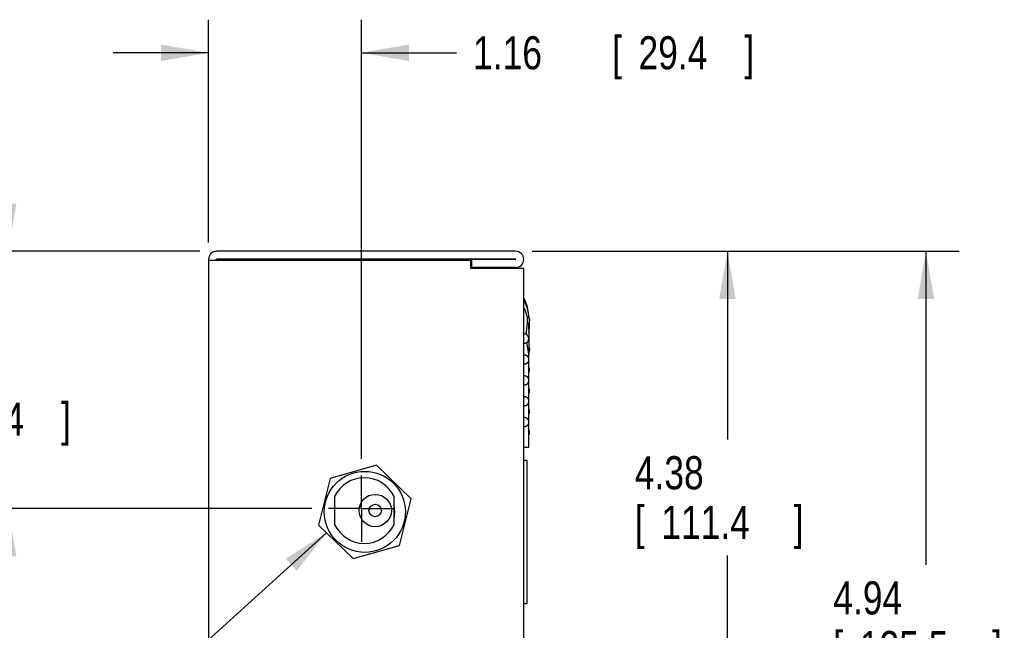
# Model space of a CAD drawing. Header units: inches. Extents: x 0 to 34, y 0 to 22.
# Tile 17 of 49: x 27.8 to 31.5, y 11 to 13.3. Entities that reach past the tile are written whole.
import ezdxf

# ---------------------------------------------------------------- set-up
doc = ezdxf.new("R2010")
doc.units = ezdxf.units.IN
doc.header["$LTSCALE"] = 1.87
doc.header["$MEASUREMENT"] = 0
doc.linetypes.add('CENTER', pattern=[0.6, 0.375, -0.075, 0.075, -0.075])
doc.layers.get('0').update_dxf_attribs({"linetype": 'CONTINUOUS'})
for name, color, linetype in [('DEFAULT_1', 7, 'CENTER'), ('DETAIL', 7, 'CONTINUOUS'), ('DIMENSIONS', 7, 'CONTINUOUS')]:
    doc.layers.add(name, color=color, linetype=linetype)
doc.styles.get("Standard").update_dxf_attribs({"font": 'txt', "width": 0.8})
doc.dimstyles.new('DIMSTYLE_1', dxfattribs={"dimtxt": 0.125, "dimasz": 0.18, "dimexe": 0.18, "dimexo": 0.0625, "dimgap": 0.09, "dimtad": 0, "dimtih": 1, "dimtoh": 1, "dimdec": 1, "dimlfac": 2, "dimzin": 4, "dimdsep": 46, "dimtxsty": 'STANDARD', "dimblk": '_FILLED', "dimblk1": '_FILLED', "dimblk2": '_FILLED', "dimcen": 0.09, "dimadec": 0, "dimazin": 0, "dimtp": 0.1, "dimtm": 0.1, "dimtfac": 1, "dimtdec": 1, "dimtofl": 0, "dimtmove": 0, "dimatfit": 3, "dimldrblk": '_FILLED', "dimfxl": 1, "dimtolj": 1, "dimtzin": 4, "dimarcsym": 0})

# ---------------------------------------------------------------- blocks, each defined once
blk = doc.blocks.new('_FILLED')
at = {"color": 0, "linetype": 'BYBLOCK'}
blk.add_solid([(0, 0), (-1, 0.174), (-1, -0.174)], dxfattribs=at)
blk = doc.blocks.new('*D13')
at = {"layer": 'DIMENSIONS', "color": 2, "linetype": 'CONTINUOUS'}
for p, q in [((28.5176, 12.4428), (28.5176, 13.2849)), ((29.0953, 11.6255), (29.0953, 13.2849)), ((28.5176, 13.1599), (28.1576, 13.1599)), ((29.0953, 13.1599), (29.4547, 13.1599))]:
    blk.add_line(p, q, dxfattribs=at)
at = {"layer": 'DIMENSIONS', "color": 2, "linetype": 'CONTINUOUS', "xscale": 0.18, "yscale": 0.18, "zscale": 0.18}
blk.add_blockref('_FILLED', (28.5176, 13.1599), dxfattribs=at)
at = {"layer": 'DIMENSIONS', "color": 2, "linetype": 'CONTINUOUS', "xscale": 0.18, "yscale": 0.18, "zscale": 0.18, "rotation": 180}
blk.add_blockref('_FILLED', (29.0953, 13.1599), dxfattribs=at)
at = {"layer": 'DIMENSIONS', "color": 2, "linetype": 'CONTINUOUS', "width": 0.8}
for s, p in [('1.16', (29.5172, 13.0974)), ('[', (30.0422, 13.0974)), ('29.4', (30.1422, 13.0974)), (']', (30.5422, 13.0974))]:
    blk.add_text(s, height=0.125, dxfattribs=at).set_placement(p)
blk = doc.blocks.new('*D15')
at = {"layer": 'DIMENSIONS', "color": 2, "linetype": 'CONTINUOUS'}
for p, q in [((27.7605, 12.4099), (27.7605, 12.7699)), ((28.4846, 12.4099), (27.6355, 12.4099)), ((28.9078, 11.438), (27.6355, 11.438)), ((27.7605, 11.438), (27.7605, 11.078))]:
    blk.add_line(p, q, dxfattribs=at)
at = {"layer": 'DIMENSIONS', "color": 2, "linetype": 'CONTINUOUS', "xscale": 0.18, "yscale": 0.18, "zscale": 0.18}
for p, rotation in [((27.7605, 12.4099), 270), ((27.7605, 11.438), 90)]:
    blk.add_blockref('_FILLED', p, dxfattribs=dict(at, rotation=rotation))
at = {"layer": 'DIMENSIONS', "color": 2, "linetype": 'CONTINUOUS', "width": 0.8}
for s, p in [('1.94', (27.4605, 11.901)), ('[', (27.4605, 11.7135)), ('49.4', (27.5605, 11.7135)), (']', (27.9605, 11.7135))]:
    blk.add_text(s, height=0.125, dxfattribs=at).set_placement(p)
blk = doc.blocks.new('*D16')
at = {"layer": 'DIMENSIONS', "color": 2, "linetype": 'CONTINUOUS'}
for p, q in [((29.7405, 12.4099), (30.6032, 12.4099)), ((30.4782, 12.4099), (30.4782, 11.6985)), ((30.4782, 10.2179), (30.4782, 11.261)), ((29.0077, 10.2179), (30.6032, 10.2179))]:
    blk.add_line(p, q, dxfattribs=at)
at = {"layer": 'DIMENSIONS', "color": 2, "linetype": 'CONTINUOUS', "xscale": 0.18, "yscale": 0.18, "zscale": 0.18}
for p, rotation in [((30.4782, 12.4099), 90), ((30.4782, 10.2179), 270)]:
    blk.add_blockref('_FILLED', p, dxfattribs=dict(at, rotation=rotation))
at = {"layer": 'DIMENSIONS', "color": 2, "linetype": 'CONTINUOUS', "width": 0.8}
for s, p in [('4.38', (30.1282, 11.511)), ('[', (30.1282, 11.3235)), (']', (30.7282, 11.3235)), ('111.4', (30.2282, 11.3235))]:
    blk.add_text(s, height=0.125, dxfattribs=at).set_placement(p)
blk = doc.blocks.new('*D17')
at = {"layer": 'DIMENSIONS', "color": 2, "linetype": 'CONTINUOUS'}
for p, q in [((29.7405, 12.4099), (31.3532, 12.4099)), ((31.2282, 12.4099), (31.2282, 11.2258)), ((31.2282, 9.94), (31.2282, 10.7883)), ((29.0077, 9.94), (31.3532, 9.94))]:
    blk.add_line(p, q, dxfattribs=at)
at = {"layer": 'DIMENSIONS', "color": 2, "linetype": 'CONTINUOUS', "xscale": 0.18, "yscale": 0.18, "zscale": 0.18}
for p, rotation in [((31.2282, 12.4099), 90), ((31.2282, 9.94), 270)]:
    blk.add_blockref('_FILLED', p, dxfattribs=dict(at, rotation=rotation))
at = {"layer": 'DIMENSIONS', "color": 2, "linetype": 'CONTINUOUS', "width": 0.8}
for s, p in [('4.94', (30.8782, 11.0383)), ('[', (30.8782, 10.8508)), ('125.5', (30.9782, 10.8508)), (']', (31.4782, 10.8508))]:
    blk.add_text(s, height=0.125, dxfattribs=at).set_placement(p)

msp = doc.modelspace()

# ---------------------------------------------------------------- linework, layer by layer
at = {"color": 7, "linetype": 'CONTINUOUS'}
for p, q in [((29.678, 12.4099), (28.5471, 12.4099)), ((28.5176, 12.3803), (28.5176, 6.9874)), ((28.5176, 12.3764), (29.5077, 12.3764)), ((28.5471, 12.3764), (28.5471, 12.3803)), ((29.678, 12.3803), (28.5471, 12.3803)), ((28.99, 12.3764), (28.99, 12.3803)), ((29.1475, 12.3764), (29.1475, 12.3803)), ((29.5077, 12.3764), (29.5077, 12.3469)), ((29.5117, 12.3784), (29.5117, 12.3489)), ((29.678, 12.3784), (29.5117, 12.3784)), ((29.5077, 12.3469), (29.7085, 12.3469)), ((29.678, 12.3489), (29.5117, 12.3489)), ((29.7085, 7.8827), (29.7085, 12.3469)), ((29.7282, 12.1134), (29.7282, 12.0199)), ((29.7282, 11.6705), (29.7282, 12.0175)), ((29.7085, 11.6705), (29.7282, 11.6705)), ((29.7203, 11.6194), (29.7085, 11.6194)), ((29.7203, 11.6194), (29.7203, 11.08)), ((29.1526, 11.6019), (28.9777, 11.5523)), ((29.2831, 11.4753), (29.1526, 11.6019)), ((28.9777, 11.5523), (28.9332, 11.376)), ((28.994, 11.4836), (28.994, 11.378)), ((29.2184, 11.378), (29.2184, 11.4836)), ((29.2386, 11.2989), (29.2831, 11.4753)), ((28.9332, 11.376), (29.0637, 11.2493)), ((29.0637, 11.2493), (29.2386, 11.2989)), ((29.7085, 11.08), (29.7203, 11.08))]:
    msp.add_line(p, q, dxfattribs=at)
for centre, radius in [((29.1081, 11.4256), 0.1531), ((29.1475, 11.4308), 0.061), ((29.1475, 11.4308), 0.0236)]:
    msp.add_circle(centre, radius, dxfattribs=at)
for centre, radius, start, end in [((28.5471, 12.3803), 0.0295, 90, 180), ((29.678, 12.3794), 0.0305, 270, 90), ((29.678, 12.3794), 0.000984, 270, 90), ((29.5321, 12.1358), 0.1988, 350.6358, 27.3865), ((29.5511, 12.1528), 0.1772, 7.8766, 27.0482), ((29.5314, 12.1134), 0.1969, 14.6438, 25.5109), ((29.5314, 12.1134), 0.1969, 0, 7.1181), ((29.7085, 12.0012), 0.0197, 323.0226, 36.9793), ((29.7112, 11.9618), 0.0197, 329.936, 30.064), ((29.7085, 11.9225), 0.0197, 323.0226, 36.9793), ((29.7112, 11.8831), 0.0197, 329.936, 30.064), ((29.7085, 11.8437), 0.0197, 323.0226, 36.9793), ((29.7112, 11.8044), 0.0197, 329.936, 30.064), ((29.7085, 11.765), 0.0197, 323.0226, 36.9793), ((29.7112, 11.7256), 0.0197, 329.936, 30.064), ((29.1062, 11.4308), 0.124, 25.2088, 154.7912), ((29.1081, 11.4256), 0.1132, 347.6638, 12.4716), ((29.1062, 11.4308), 0.124, 205.2088, 334.7912)]:
    msp.add_arc(centre, radius, start, end, dxfattribs=at)
for points, knots in [([(29.7192, 12.0957), (29.7192, 12.0998), (29.7195, 12.1078), (29.7204, 12.1195), (29.7213, 12.1271), (29.7218, 12.1308)], [0, 0, 0, 0, 0.34757, 0.680208, 1, 1, 1, 1]), ([(29.7218, 12.1308), (29.7223, 12.1341), (29.723, 12.1403), (29.7234, 12.149), (29.7231, 12.1566), (29.7224, 12.1612), (29.7218, 12.1632)], [0, 0, 0, 0, 0.303608, 0.574826, 0.807946, 1, 1, 1, 1]), ([(29.722, 12.1626), (29.7231, 12.1622), (29.7252, 12.161), (29.7278, 12.1586), (29.7296, 12.1555), (29.7301, 12.1531), (29.7302, 12.1518)], [0, 0, 0, 0, 0.254404, 0.494447, 0.736309, 1, 1, 1, 1]), ([(29.7302, 12.1518), (29.7303, 12.1505), (29.7302, 12.1474), (29.729, 12.1427), (29.7276, 12.1395), (29.7267, 12.1378)], [0, 0, 0, 0, 0.2839, 0.614183, 1, 1, 1, 1]), ([(29.7192, 12.0957), (29.7175, 12.0965), (29.7139, 12.0976), (29.7103, 12.0982), (29.7085, 12.0985)], [0, 0, 0, 0, 0.510976, 1, 1, 1, 1]), ([(29.7215, 12.0937), (29.7212, 12.094), (29.7207, 12.0944), (29.72, 12.0951), (29.7194, 12.0955), (29.7192, 12.0957)], [0, 0, 0, 0, 0.333507, 0.666074, 1, 1, 1, 1]), ([(29.7208, 12.065), (29.7218, 12.066), (29.7236, 12.0679), (29.7255, 12.0712), (29.7266, 12.0744), (29.7273, 12.0777), (29.7273, 12.0813), (29.7266, 12.0854), (29.7247, 12.0897), (29.7227, 12.0925), (29.7215, 12.0937)], [0, 0, 0, 0, 0.13185, 0.247077, 0.349638, 0.447962, 0.559511, 0.686792, 0.832595, 1, 1, 1, 1]), ([(29.7208, 12.065), (29.7196, 12.0643), (29.7168, 12.0631), (29.7127, 12.0621), (29.7098, 12.0616), (29.7085, 12.0614)], [0, 0, 0, 0, 0.317408, 0.706723, 1, 1, 1, 1]), ([(29.7282, 12.0175), (29.7282, 12.0189), (29.7278, 12.022), (29.727, 12.0269), (29.726, 12.0325), (29.7248, 12.0387), (29.7235, 12.046), (29.722, 12.0549), (29.7212, 12.0615), (29.7208, 12.065)], [0, 0, 0, 0, 0.08537, 0.193386, 0.313339, 0.437109, 0.588863, 0.775674, 1, 1, 1, 1]), ([(29.7085, 12.0197), (29.7092, 12.0196), (29.7109, 12.0194), (29.7134, 12.0189), (29.7159, 12.0182), (29.7179, 12.0176), (29.7195, 12.0168), (29.7209, 12.0161), (29.7221, 12.0153), (29.723, 12.0145), (29.7237, 12.0137), (29.7241, 12.0132), (29.7242, 12.0131)], [0, 0, 0, 0, 0.122959, 0.293124, 0.435121, 0.554867, 0.657172, 0.745923, 0.824221, 0.894627, 0.959195, 1, 1, 1, 1]), ([(29.7283, 12.0477), (29.7287, 12.0468), (29.7296, 12.0445), (29.7301, 12.0421), (29.7302, 12.0406)], [0, 0, 0, 0, 0.405292, 1, 1, 1, 1]), ([(29.7302, 12.0406), (29.7303, 12.0392), (29.7302, 12.0363), (29.7293, 12.0332), (29.7285, 12.0315), (29.7283, 12.0311)], [0, 0, 0, 0, 0.428447, 0.859493, 1, 1, 1, 1]), ([(29.7242, 11.9894), (29.7241, 11.9892), (29.7237, 11.9887), (29.723, 11.988), (29.7221, 11.9872), (29.721, 11.9864), (29.7196, 11.9856), (29.7179, 11.9849), (29.7159, 11.9842), (29.7135, 11.9836), (29.711, 11.9831), (29.7093, 11.9828), (29.7085, 11.9827)], [0, 0, 0, 0, 0.038432, 0.103123, 0.173624, 0.251991, 0.340785, 0.443133, 0.562921, 0.704993, 0.875257, 1, 1, 1, 1]), ([(29.7085, 11.941), (29.7092, 11.9409), (29.7109, 11.9406), (29.7134, 11.9401), (29.7159, 11.9395), (29.7179, 11.9388), (29.7195, 11.9381), (29.7209, 11.9373), (29.7221, 11.9365), (29.723, 11.9357), (29.7237, 11.935), (29.7241, 11.9345), (29.7242, 11.9343)], [0, 0, 0, 0, 0.122959, 0.293124, 0.435121, 0.554867, 0.657172, 0.745923, 0.824221, 0.894627, 0.959195, 1, 1, 1, 1]), ([(29.7242, 11.9106), (29.7241, 11.9105), (29.7237, 11.91), (29.723, 11.9092), (29.7221, 11.9084), (29.721, 11.9076), (29.7196, 11.9069), (29.7179, 11.9061), (29.7159, 11.9055), (29.7135, 11.9048), (29.711, 11.9043), (29.7093, 11.9041), (29.7085, 11.904)], [0, 0, 0, 0, 0.038432, 0.103123, 0.173624, 0.251991, 0.340785, 0.443133, 0.562921, 0.704993, 0.875257, 1, 1, 1, 1]), ([(29.7085, 11.8622), (29.7092, 11.8621), (29.7109, 11.8619), (29.7134, 11.8614), (29.7159, 11.8608), (29.7179, 11.8601), (29.7195, 11.8593), (29.7209, 11.8586), (29.7221, 11.8578), (29.723, 11.857), (29.7237, 11.8562), (29.7241, 11.8558), (29.7242, 11.8556)], [0, 0, 0, 0, 0.122959, 0.293124, 0.435121, 0.554867, 0.657172, 0.745923, 0.824221, 0.894627, 0.959195, 1, 1, 1, 1]), ([(29.7242, 11.8319), (29.7241, 11.8317), (29.7237, 11.8312), (29.723, 11.8305), (29.7221, 11.8297), (29.721, 11.8289), (29.7196, 11.8281), (29.7179, 11.8274), (29.7159, 11.8267), (29.7135, 11.8261), (29.711, 11.8256), (29.7093, 11.8253), (29.7085, 11.8252)], [0, 0, 0, 0, 0.038432, 0.103123, 0.173624, 0.251991, 0.340785, 0.443133, 0.562921, 0.704993, 0.875257, 1, 1, 1, 1]), ([(29.7085, 11.7835), (29.7092, 11.7834), (29.7109, 11.7831), (29.7134, 11.7827), (29.7159, 11.782), (29.7179, 11.7813), (29.7195, 11.7806), (29.7209, 11.7798), (29.7221, 11.7791), (29.723, 11.7782), (29.7237, 11.7775), (29.7241, 11.777), (29.7242, 11.7768)], [0, 0, 0, 0, 0.122959, 0.293124, 0.435121, 0.554867, 0.657172, 0.745923, 0.824221, 0.894627, 0.959195, 1, 1, 1, 1]), ([(29.7242, 11.7532), (29.7241, 11.753), (29.7237, 11.7525), (29.723, 11.7518), (29.7221, 11.751), (29.721, 11.7502), (29.7196, 11.7494), (29.7179, 11.7487), (29.7159, 11.748), (29.7135, 11.7473), (29.711, 11.7468), (29.7093, 11.7466), (29.7085, 11.7465)], [0, 0, 0, 0, 0.038432, 0.103123, 0.173624, 0.251991, 0.340785, 0.443133, 0.562921, 0.704993, 0.875257, 1, 1, 1, 1])]:
    msp.add_open_spline(points, degree=3, knots=knots, dxfattribs=at)
at = {"layer": 'DEFAULT_1', "color": 7, "linetype": 'CENTER'}
for q in [(29.0953, 11.563), (28.9703, 11.438), (29.0953, 11.313), (29.2203, 11.438)]:
    msp.add_line((29.0953, 11.438), q, dxfattribs=at)
at = {"layer": 'DETAIL', "color": 2, "linetype": 'CONTINUOUS'}
msp.add_line((28.9634, 11.3467), (28.0176, 10.4902), dxfattribs=at)
msp.add_solid([(28.8509, 11.2027), (28.9634, 11.3467), (28.809, 11.249)], dxfattribs=at)

# ---------------------------------------------------------------- dimensions: what is measured, and where the dimension line sits
at = {"layer": 'DIMENSIONS', "color": 2, "linetype": 'CONTINUOUS'}
for base, p1, p2, angle, picture, middle in [((28.5176, 13.1599), (29.0953, 11.6255), (28.5176, 12.4428), 180, '*D13', (30.0797, 13.1599)), ((27.7605, 11.438), (28.4846, 12.4099), (28.9078, 11.438), 270, '*D15', (27.7605, 11.8697)), ((30.4782, 12.4099), (29.0077, 10.2179), (29.7405, 12.4099), 90, '*D16', (30.4782, 11.4797)), ((31.2282, 9.94), (29.7405, 12.4099), (29.0077, 9.94), 270, '*D17', (31.2282, 11.007))]:
    dim = msp.add_linear_dim(base=base, p1=p1, p2=p2, angle=angle, dimstyle='DIMSTYLE_1', dxfattribs=at)
    dim.commit()
    dim.dimension.update_dxf_attribs({"geometry": picture, "text_midpoint": middle, "dimtype": 160})

doc.saveas('drawing.dxf')
